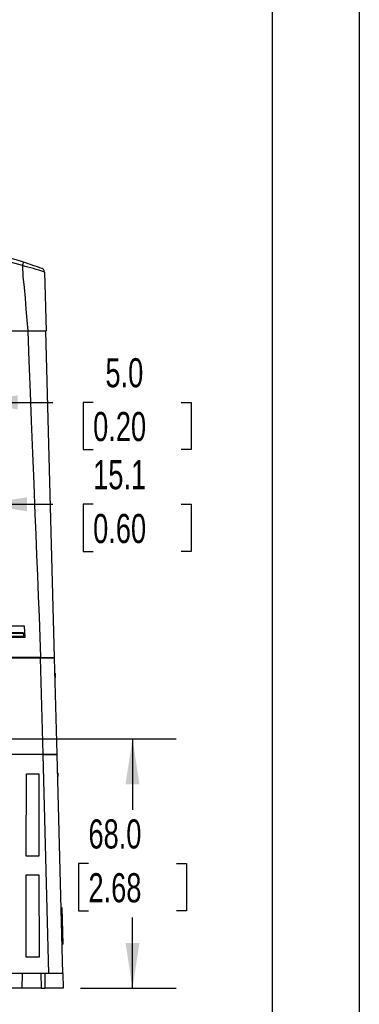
# Model space of a CAD drawing. Header units: millimetres. Extents: x 0 to 1048, y 0 to 810.
# Tile 28 of 45: x 955 to 1048, y 169 to 437. Entities that reach past the tile are written whole.
import ezdxf

# ---------------------------------------------------------------- set-up
doc = ezdxf.new("R2010")
doc.units = ezdxf.units.MM
doc.header["$LTSCALE"] = 3.75
doc.layers.add('DIMENSIONS', color=140, linetype='Continuous', lineweight=25)
doc.layers.add('TEXT', color=140, linetype='Continuous', lineweight=25)
doc.styles.add('SLDTEXTSTYLE0', font='TXT', dxfattribs={"width": 0.7})
doc.dimstyles.new('SLDDIMSTYLE1', dxfattribs={"dimtxt": 8.092529, "dimasz": 12.3825, "dimexe": 0, "dimexo": 0.0625, "dimgap": 2.023132, "dimtad": 0, "dimtih": 1, "dimtoh": 1, "dimrnd": 1e-09, "dimzin": 12, "dimdsep": 46, "dimtxsty": 'SLDTEXTSTYLE0', "dimsah": 1, "dimcen": 0.09, "dimadec": 0, "dimazin": 3, "dimtfac": 1, "dimtmove": 0, "dimatfit": 0, "dimfxl": 0, "dimfrac": 2, "dimtolj": 1, "dimtzin": 12, "dimarcsym": 0})
doc.dimstyles.new('SLDDIMSTYLE2', dxfattribs={"dimtxt": 8.092529, "dimasz": 12.3825, "dimexe": 0, "dimexo": 0.0625, "dimgap": 2.023132, "dimtad": 0, "dimtih": 1, "dimtoh": 1, "dimrnd": 1e-09, "dimzin": 4, "dimdsep": 46, "dimtxsty": 'SLDTEXTSTYLE0', "dimsah": 1, "dimcen": 0.09, "dimadec": 0, "dimazin": 1, "dimtfac": 1, "dimtofl": 0, "dimtmove": 0, "dimatfit": 3, "dimfxl": 0, "dimfrac": 2, "dimtolj": 1, "dimtzin": 12, "dimarcsym": 0})
doc.dimstyles.new('SLDDIMSTYLE3', dxfattribs={"dimtxt": 8.092529, "dimasz": 12.3825, "dimexe": 0, "dimexo": 0.0625, "dimgap": 2.023132, "dimtad": 0, "dimtih": 1, "dimtoh": 1, "dimrnd": 1e-09, "dimzin": 4, "dimdsep": 46, "dimtxsty": 'SLDTEXTSTYLE0', "dimsah": 1, "dimcen": 0.09, "dimadec": 0, "dimazin": 1, "dimtfac": 1, "dimtmove": 0, "dimatfit": 0, "dimfxl": 0, "dimfrac": 2, "dimtolj": 1, "dimtzin": 12, "dimarcsym": 0})

# ---------------------------------------------------------------- blocks, each defined once
blk = doc.blocks.new('_D_25')
at = {"layer": 'DIMENSIONS'}
for p, q in [((937.07, 290.34), (937.07, 344.71)), ((942.09, 290.1), (942.09, 344.71)), ((937.07, 332.81), (913.25, 332.81)), ((942.09, 332.81), (964.14, 332.81)), ((975.11, 332.81), (972.39, 332.81)), ((972.39, 332.81), (972.39, 319.94)), ((999.15, 332.81), (1001.87, 332.81)), ((1001.87, 332.81), (1001.87, 319.94)), ((972.39, 319.94), (975.11, 319.94)), ((1001.87, 319.94), (999.15, 319.94))]:
    blk.add_line(p, q, dxfattribs=at)
for points in [[(937.07, 332.81), (924.68, 334.71), (924.68, 330.9)], [(942.09, 332.81), (954.47, 330.9), (954.47, 334.71)]]:
    blk.add_solid(points, dxfattribs=at)
at = {"layer": 'DIMENSIONS', "char_height": 7.937, "attachment_point": 1, "style": 'SLDTEXTSTYLE0'}
for s, insert in [('5.0', (978.47, 344.85)), ('0.20', (975.11, 330.18))]:
    blk.add_mtext(s, dxfattribs=dict(at, insert=insert))
blk = doc.blocks.new('_D_27')
at = {"layer": 'DIMENSIONS'}
for p, q in [((936.37, 241.03), (997.76, 241.03)), ((985.85, 241.03), (985.85, 221.68)), ((973.83, 207.01), (971.11, 207.01)), ((971.11, 207.01), (971.11, 194.14)), ((997.88, 207.01), (1000.59, 207.01)), ((1000.59, 207.01), (1000.59, 194.14)), ((971.11, 194.14), (973.83, 194.14)), ((1000.59, 194.14), (997.88, 194.14)), ((985.85, 172.99), (985.85, 192.33)), ((971.69, 172.99), (997.76, 172.99))]:
    blk.add_line(p, q, dxfattribs=at)
for points in [[(985.85, 241.03), (983.95, 228.64), (987.76, 228.64)], [(985.85, 172.99), (987.76, 185.37), (983.95, 185.37)]]:
    blk.add_solid(points, dxfattribs=at)
at = {"layer": 'DIMENSIONS', "char_height": 7.937, "attachment_point": 1, "style": 'SLDTEXTSTYLE0'}
for s, insert in [('68.0', (973.83, 219.05)), ('2.68', (973.83, 204.38))]:
    blk.add_mtext(s, dxfattribs=dict(at, insert=insert))
blk = doc.blocks.new('_D_29')
at = {"layer": 'DIMENSIONS'}
for p, q in [((929.49, 288.14), (929.49, 316.91)), ((944.64, 288.14), (944.64, 316.91)), ((929.49, 305), (905.68, 305)), ((944.64, 305), (964.14, 305)), ((975.11, 305), (972.39, 305)), ((972.39, 305), (972.39, 292.14)), ((999.15, 305), (1001.87, 305)), ((1001.87, 305), (1001.87, 292.14)), ((972.39, 292.14), (975.11, 292.14)), ((1001.87, 292.14), (999.15, 292.14))]:
    blk.add_line(p, q, dxfattribs=at)
for points in [[(929.49, 305), (917.11, 306.91), (917.11, 303.1)], [(944.64, 305), (957.02, 303.1), (957.02, 306.91)]]:
    blk.add_solid(points, dxfattribs=at)
at = {"layer": 'DIMENSIONS', "char_height": 7.937, "attachment_point": 1, "style": 'SLDTEXTSTYLE0'}
for s, insert in [('15.1', (975.11, 317.05)), ('0.60', (975.11, 302.37))]:
    blk.add_mtext(s, dxfattribs=dict(at, insert=insert))

msp = doc.modelspace()

# ---------------------------------------------------------------- linework, layer by layer
at = {"color": 7, "linetype": 'Continuous'}
msp.add_line((1047.759, 809.635), (1047.759, 0.01), dxfattribs=at)
for p, q in [((961.832, 368.364), (962.252, 352.288)), ((849.502, 352.288), (957.254, 352.288)), ((957.244, 352.188), (953.142, 352.188)), ((957.244, 352.188), (957.242, 352.288)), ((962.242, 352.188), (957.244, 352.188)), ((962.23, 352.188), (962.227, 352.288)), ((964.572, 263.188), (962.242, 352.188)), ((956.35, 271.775), (949.995, 271.775)), ((956.35, 271.774), (949.995, 271.774)), ((956.562, 268.798), (956.35, 271.775)), ((956.35, 271.774), (956.35, 271.775)), ((956.561, 268.798), (956.35, 271.774)), ((949.783, 268.798), (956.562, 268.798)), ((949.784, 268.798), (956.561, 268.798)), ((950.282, 269.063), (956.071, 269.063)), ((956.059, 269.763), (950.294, 269.763)), ((950.299, 270.037), (956.054, 270.037)), ((956.054, 270.037), (956.059, 269.763)), ((956.059, 269.763), (956.071, 269.063)), ((956.562, 268.798), (956.561, 268.798)), ((960.774, 263.188), (916.865, 263.188)), ((960.778, 263.038), (931.848, 263.038)), ((956.174, 263.188), (956.176, 263.038)), ((960.091, 263.188), (960.091, 263.038)), ((960.774, 263.188), (964.572, 263.188)), ((961.458, 236.888), (960.778, 263.038)), ((964.576, 263.038), (960.778, 263.038)), ((961.21, 263.188), (961.215, 263.038)), ((962.172, 263.188), (962.178, 263.038)), ((963.371, 263.038), (963.373, 263.188)), ((965.256, 236.888), (964.576, 263.038)), ((964.686, 258.823), (964.842, 258.818)), ((964.719, 257.545), (964.842, 257.858)), ((964.842, 257.858), (964.842, 258.818)), ((933.529, 236.888), (961.458, 236.888)), ((961.455, 236.738), (933.534, 236.738)), ((961.455, 236.738), (961.452, 236.888)), ((961.454, 236.801), (961.454, 236.888)), ((963.02, 176.988), (961.455, 236.738)), ((961.455, 236.738), (965.254, 236.738)), ((963.952, 236.888), (963.953, 236.801)), ((963.952, 236.888), (963.952, 236.888)), ((965.238, 236.888), (965.241, 236.738)), ((966.819, 176.988), (965.254, 236.738)), ((956.866, 209.011), (956.887, 231.444)), ((956.867, 209.011), (956.887, 231.444)), ((956.887, 231.444), (960.3, 231.444)), ((956.887, 231.444), (956.887, 231.444)), ((956.887, 231.444), (960.299, 231.444)), ((960.299, 231.444), (960.32, 209.011)), ((960.299, 231.444), (960.3, 231.444)), ((960.3, 231.444), (960.32, 209.011)), ((965.386, 231.701), (965.546, 231.693)), ((965.546, 230.823), (965.546, 231.693)), ((965.416, 230.555), (965.546, 230.823)), ((960.32, 209.011), (956.866, 209.011)), ((956.866, 209.011), (956.867, 209.011)), ((960.32, 209.011), (956.867, 209.011)), ((960.32, 209.011), (960.32, 209.011)), ((956.84, 181.485), (956.871, 203.96)), ((956.841, 181.485), (956.872, 203.959)), ((956.871, 203.96), (960.316, 203.96)), ((956.871, 203.96), (956.872, 203.959)), ((956.872, 203.959), (960.315, 203.959)), ((960.315, 203.959), (960.316, 203.96)), ((960.315, 203.959), (960.346, 181.485)), ((960.316, 203.96), (960.346, 181.485)), ((966.348, 194.98), (966.648, 194.972)), ((966.909, 185.007), (966.648, 194.972)), ((966.909, 185.007), (966.609, 184.984)), ((960.346, 181.485), (956.84, 181.485)), ((956.84, 181.485), (956.841, 181.485)), ((960.346, 181.485), (956.841, 181.485)), ((960.346, 181.485), (960.346, 181.485)), ((955.838, 176.988), (850.838, 176.988)), ((955.733, 172.988), (955.838, 176.988)), ((960.838, 176.988), (955.838, 176.988)), ((960.838, 176.988), (960.943, 172.988)), ((961.897, 176.988), (960.838, 176.988)), ((961.897, 176.988), (961.897, 172.988)), ((966.819, 176.988), (961.897, 176.988)), ((966.819, 176.988), (966.924, 172.988)), ((955.733, 172.988), (850.943, 172.988)), ((960.943, 172.988), (955.733, 172.988)), ((960.943, 172.988), (961.897, 172.988)), ((966.924, 172.988), (961.897, 172.988))]:
    msp.add_line(p, q)
at = {"flags": 128}
for points in [[(955.788, 370.097), (955.937, 367.152), (956.288, 364.132), (956.535, 361.193), (956.772, 358.225), (957.048, 355.2), (957.254, 352.288)], [(957.244, 352.188), (957.517, 344.144), (957.892, 335.457), (958.215, 327.679), (958.56, 318.961), (958.89, 310.654), (959.219, 302.348), (959.441, 296.754), (959.663, 291.159), (959.885, 285.565), (960.119, 279.987), (960.366, 274.377), (960.594, 268.76), (960.774, 263.188)], [(961.458, 236.888), (962.229, 236.888), (962.949, 236.888), (964.144, 236.888), (964.951, 236.888), (965.177, 236.888), (965.256, 236.888)]]:
    msp.add_lwpolyline(points, dxfattribs=at)
for centre, radius, start, end in [((922.895, 266.153), 110, 72.43593, 90), ((922.9, 266.214), 108.965, 72.43307, 90.00287), ((985.02, 361.096), 30.587, 161.05844, 162.88506), ((922.895, 266.153), 110, 69.63226, 72.43593), ((932.241, 276.597), 96.42, 72.12801, 75.86459), ((960.832, 368.338), 1, 1.5, 69.63226)]:
    msp.add_arc(centre, radius, start, end)
at = {"layer": 'TEXT'}
msp.add_line((1023.938, 785.812), (1023.938, 23.812), dxfattribs=at)

# ---------------------------------------------------------------- dimensions: what is measured, and where the dimension line sits
at = {"layer": 'DIMENSIONS'}
for base, p1, p2, angle, dimstyle, picture, middle in [((942.092, 332.807), (937.067, 285.576), (942.092, 285.334), 0, 'SLDDIMSTYLE3', '_D_25', (987.129, 332.807)), ((944.642, 305.003), (929.492, 283.379), (944.642, 283.379), 0.00129, 'SLDDIMSTYLE1', '_D_29', (987.129, 305.004)), ((985.853, 172.988), (931.603, 241.025), (966.924, 172.988), 90, 'SLDDIMSTYLE2', '_D_27', (985.853, 207.007))]:
    dim = msp.add_linear_dim(base=base, p1=p1, p2=p2, angle=angle, dimstyle=dimstyle, dxfattribs=at)
    dim.commit()
    dim.dimension.update_dxf_attribs({"geometry": picture, "text_midpoint": middle, "dimtype": 160})

doc.saveas('drawing.dxf')
